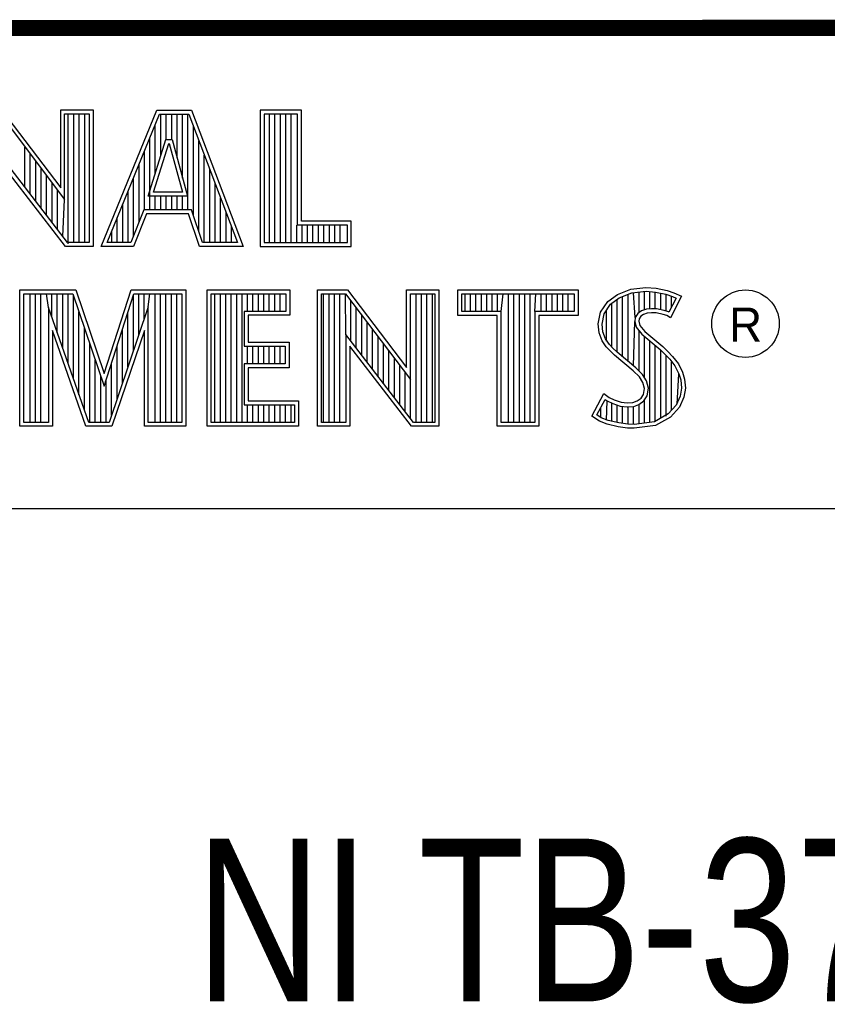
# Model space of a CAD drawing. Header units: inches. Extents: x 0 to 22, y 0 to 17.
# Tile 6 of 23: x 17.9 to 18.9, y 1.8 to 3. Entities that reach past the tile are written whole.
import ezdxf

# ---------------------------------------------------------------- set-up
doc = ezdxf.new("R2010")
doc.units = ezdxf.units.IN
doc.header["$LTSCALE"] = 1.21
doc.header["$MEASUREMENT"] = 0
doc.layers.get('0').update_dxf_attribs({"linetype": 'CONTINUOUS'})
doc.layers.add('NOTE', color=7, linetype='CONTINUOUS')
doc.styles.get("Standard").update_dxf_attribs({"font": 'txt', "width": 0.8})
doc.styles.add('TEXTSTYLE_2', font='txt')

msp = doc.modelspace()

# ---------------------------------------------------------------- linework, layer by layer
at = {"color": 2, "linetype": 'CONTINUOUS'}
for p, q in [((16.3737, 2.9596), (21.5037, 2.9596)), ((16.375, 2.96), (21.5, 2.96)), ((17.9015, 2.8543), (17.9813, 2.7492)), ((17.9039, 2.8592), (17.9764, 2.7636)), ((17.9764, 2.8592), (18.0162, 2.8592)), ((17.9764, 2.7636), (17.9764, 2.8592)), ((17.9813, 2.8543), (18.0114, 2.8543)), ((17.9813, 2.7492), (17.9813, 2.8543)), ((17.9858, 2.695), (17.9858, 2.8543)), ((17.9925, 2.6963), (17.9925, 2.8543)), ((17.9992, 2.6963), (17.9992, 2.8543)), ((18.0059, 2.6963), (18.0059, 2.8543)), ((18.0114, 2.8543), (18.0114, 2.6963)), ((18.0162, 2.8592), (18.0162, 2.6915)), ((18.0262, 2.6915), (18.0946, 2.8591)), ((18.0334, 2.6964), (18.0979, 2.8542)), ((18.0946, 2.8591), (18.1369, 2.8591)), ((18.0979, 2.8542), (18.1336, 2.8542)), ((18.0993, 2.803), (18.0993, 2.8542)), ((18.106, 2.8228), (18.106, 2.8542)), ((18.1127, 2.8228), (18.1127, 2.8542)), ((18.1193, 2.8002), (18.1193, 2.8542)), ((18.126, 2.7756), (18.126, 2.8542)), ((18.1327, 2.7364), (18.1327, 2.8542)), ((18.1336, 2.8542), (18.1935, 2.6964)), ((18.1369, 2.8591), (18.2005, 2.6915)), ((18.272, 2.8591), (18.2214, 2.8591)), ((18.2214, 2.8591), (18.2214, 2.6915)), ((18.2671, 2.8542), (18.2262, 2.8542)), ((18.2262, 2.8542), (18.2262, 2.6964)), ((18.2328, 2.6964), (18.2328, 2.8542)), ((18.2395, 2.6964), (18.2395, 2.8542)), ((18.2462, 2.6964), (18.2462, 2.8542)), ((18.2529, 2.6964), (18.2529, 2.8542)), ((18.2595, 2.6964), (18.2595, 2.8542)), ((18.2671, 2.7179), (18.2671, 2.8542)), ((18.272, 2.7227), (18.272, 2.8591)), ((18.0926, 2.7814), (18.0926, 2.8414)), ((18.1394, 2.7295), (18.1394, 2.8389)), ((18.084, 2.7533), (18.1054, 2.8228)), ((18.086, 2.7364), (18.086, 2.825)), ((18.0905, 2.7581), (18.109, 2.8179)), ((18.1054, 2.8228), (18.1132, 2.8228)), ((18.109, 2.8179), (18.1095, 2.8179)), ((18.1095, 2.8179), (18.1258, 2.7581)), ((18.1132, 2.8228), (18.1321, 2.7533)), ((18.146, 2.7096), (18.146, 2.8213)), ((17.9324, 2.7645), (17.9324, 2.8135)), ((17.9391, 2.7558), (17.9391, 2.8047)), ((18.0793, 2.7364), (18.0793, 2.8087)), ((17.9848, 2.6963), (17.9019, 2.8042)), ((17.9458, 2.7471), (17.9458, 2.7959)), ((18.1527, 2.6964), (18.1527, 2.8038)), ((17.9824, 2.6915), (17.9067, 2.7899)), ((17.9525, 2.7384), (17.9525, 2.7871)), ((18.0726, 2.7214), (18.0726, 2.7924)), ((18.1594, 2.6964), (18.1594, 2.7862)), ((17.9591, 2.7297), (17.9591, 2.7783)), ((17.9658, 2.7211), (17.9658, 2.7695)), ((18.0659, 2.7048), (18.0659, 2.776)), ((18.1661, 2.6964), (18.1661, 2.7686)), ((17.9725, 2.7124), (17.9725, 2.7607)), ((18.0593, 2.6964), (18.0593, 2.7597)), ((18.1258, 2.7581), (18.0905, 2.7581)), ((17.9792, 2.7037), (17.9813, 2.7492)), ((18.1321, 2.7533), (18.084, 2.7533)), ((18.0926, 2.7364), (18.0926, 2.7533)), ((18.0993, 2.7364), (18.0993, 2.7533)), ((18.106, 2.7364), (18.106, 2.7533)), ((18.1127, 2.7364), (18.1127, 2.7533)), ((18.1193, 2.7364), (18.1193, 2.7533)), ((18.126, 2.7364), (18.126, 2.7533)), ((18.1727, 2.6964), (18.1727, 2.751)), ((18.0526, 2.6964), (18.0526, 2.7434)), ((18.0786, 2.7364), (18.0625, 2.6964)), ((18.137, 2.7364), (18.0786, 2.7364)), ((18.1505, 2.6964), (18.137, 2.7364)), ((18.1794, 2.6964), (18.1794, 2.7334)), ((18.0459, 2.6964), (18.0459, 2.727)), ((18.0819, 2.7316), (18.0658, 2.6915)), ((18.1335, 2.7316), (18.0819, 2.7316)), ((18.147, 2.6915), (18.1335, 2.7316)), ((18.3332, 2.7227), (18.272, 2.7227)), ((18.3332, 2.6915), (18.3332, 2.7227)), ((18.0392, 2.6964), (18.0392, 2.7107)), ((18.1861, 2.6964), (18.1861, 2.7158)), ((18.2662, 2.6964), (18.2662, 2.7179)), ((18.3284, 2.7179), (18.2671, 2.7179)), ((18.2729, 2.6964), (18.2729, 2.7179)), ((18.2796, 2.6964), (18.2796, 2.7179)), ((18.2862, 2.6964), (18.2862, 2.7179)), ((18.2929, 2.6964), (18.2929, 2.7179)), ((18.2996, 2.6964), (18.2996, 2.7179)), ((18.3063, 2.6964), (18.3063, 2.7179)), ((18.3129, 2.6964), (18.3129, 2.7179)), ((18.3196, 2.6964), (18.3196, 2.7179)), ((18.3284, 2.6964), (18.3284, 2.7179)), ((18.0114, 2.6963), (17.9848, 2.6963)), ((18.0625, 2.6964), (18.0334, 2.6964)), ((18.1935, 2.6964), (18.1505, 2.6964)), ((18.2262, 2.6964), (18.3284, 2.6964)), ((18.0162, 2.6915), (17.9824, 2.6915)), ((18.0658, 2.6915), (18.0262, 2.6915)), ((18.2005, 2.6915), (18.147, 2.6915)), ((18.2214, 2.6915), (18.3332, 2.6915)), ((17.9264, 2.6384), (17.9949, 2.6384)), ((17.9264, 2.4708), (17.9264, 2.6384)), ((17.9949, 2.6384), (18.0298, 2.5355)), ((18.0298, 2.5355), (18.0629, 2.6384)), ((18.0629, 2.6384), (18.1299, 2.6384)), ((18.1299, 2.6384), (18.1299, 2.4708)), ((18.1564, 2.6384), (18.2578, 2.6384)), ((18.1564, 2.4708), (18.1564, 2.6384)), ((18.2578, 2.6384), (18.2578, 2.6071)), ((18.2918, 2.6385), (18.3284, 2.6385)), ((18.2918, 2.4708), (18.2918, 2.6385)), ((18.3284, 2.6385), (18.401, 2.5429)), ((18.401, 2.6385), (18.4408, 2.6385)), ((18.401, 2.5429), (18.401, 2.6385)), ((18.4408, 2.6385), (18.4408, 2.4708)), ((18.4641, 2.6383), (18.6117, 2.6383)), ((18.4641, 2.607), (18.4641, 2.6383)), ((18.6117, 2.6383), (18.6117, 2.607)), ((18.6599, 2.6327), (18.6766, 2.6393)), ((18.6766, 2.6393), (18.695, 2.6413)), ((18.6777, 2.6346), (18.6951, 2.6365)), ((18.6865, 2.6103), (18.6865, 2.6355)), ((18.6932, 2.6137), (18.6932, 2.6362)), ((18.695, 2.6413), (18.7074, 2.6405)), ((18.6951, 2.6365), (18.7067, 2.6356)), ((18.6998, 2.6149), (18.6998, 2.6361)), ((18.7065, 2.6148), (18.7065, 2.6357)), ((18.7067, 2.6356), (18.7196, 2.6329)), ((18.7074, 2.6405), (18.7209, 2.6376)), ((18.7209, 2.6376), (18.7293, 2.6347)), ((17.9313, 2.6335), (17.9914, 2.6335)), ((17.9313, 2.4756), (17.9313, 2.6335)), ((17.9388, 2.4756), (17.9388, 2.6335)), ((17.9455, 2.4756), (17.9455, 2.6335)), ((17.9522, 2.4756), (17.9522, 2.6335)), ((17.9613, 2.6167), (17.9589, 2.6335)), ((17.9655, 2.6046), (17.9655, 2.6335)), ((17.9722, 2.5856), (17.9722, 2.6335)), ((17.9789, 2.5666), (17.9789, 2.6335)), ((17.9856, 2.5475), (17.9856, 2.6335)), ((17.9914, 2.6335), (18.03, 2.52)), ((17.9922, 2.5285), (17.9922, 2.6311)), ((18.03, 2.52), (18.0664, 2.6335)), ((18.0657, 2.5634), (18.0657, 2.6311)), ((18.0664, 2.6335), (18.1251, 2.6335)), ((18.0723, 2.5831), (18.0723, 2.6335)), ((18.079, 2.6028), (18.079, 2.6335)), ((18.084, 2.6176), (18.0857, 2.6335)), ((18.0924, 2.4756), (18.0924, 2.6335)), ((18.099, 2.4756), (18.099, 2.6335)), ((18.1057, 2.4756), (18.1057, 2.6335)), ((18.1124, 2.4756), (18.1124, 2.6335)), ((18.1191, 2.4756), (18.1191, 2.6335)), ((18.1251, 2.6335), (18.1251, 2.4756)), ((18.1612, 2.6335), (18.253, 2.6335)), ((18.1612, 2.4756), (18.1612, 2.6335)), ((18.1658, 2.4756), (18.1658, 2.6335)), ((18.1725, 2.4756), (18.1725, 2.6335)), ((18.1791, 2.4756), (18.1791, 2.6335)), ((18.1858, 2.4756), (18.1858, 2.6335)), ((18.1925, 2.4756), (18.1925, 2.6335)), ((18.1992, 2.4756), (18.1992, 2.6335)), ((18.2058, 2.6119), (18.2058, 2.6335)), ((18.2125, 2.6119), (18.2125, 2.6335)), ((18.2192, 2.6119), (18.2192, 2.6335)), ((18.2259, 2.6119), (18.2259, 2.6335)), ((18.2325, 2.6119), (18.2325, 2.6335)), ((18.2392, 2.6119), (18.2392, 2.6335)), ((18.2459, 2.6119), (18.2459, 2.6335)), ((18.253, 2.6335), (18.253, 2.6119)), ((18.2967, 2.6336), (18.326, 2.6336)), ((18.2967, 2.4756), (18.2967, 2.6336)), ((18.2993, 2.4756), (18.2993, 2.6336)), ((18.306, 2.4756), (18.306, 2.6336)), ((18.3127, 2.4756), (18.3127, 2.6336)), ((18.3193, 2.4756), (18.3193, 2.6336)), ((18.326, 2.6336), (18.4058, 2.5284)), ((18.3264, 2.5834), (18.326, 2.6336)), ((18.3327, 2.5753), (18.3327, 2.6248)), ((18.4058, 2.6336), (18.4359, 2.6336)), ((18.4058, 2.5284), (18.4058, 2.6336)), ((18.4128, 2.4756), (18.4128, 2.6336)), ((18.4195, 2.4756), (18.4195, 2.6336)), ((18.4261, 2.4756), (18.4261, 2.6336)), ((18.4328, 2.4756), (18.4328, 2.6336)), ((18.4359, 2.6336), (18.4359, 2.4756)), ((18.469, 2.6334), (18.6068, 2.6334)), ((18.469, 2.6119), (18.469, 2.6334)), ((18.4729, 2.6119), (18.4729, 2.6334)), ((18.4795, 2.6119), (18.4795, 2.6334)), ((18.4862, 2.6119), (18.4862, 2.6334)), ((18.4929, 2.6119), (18.4929, 2.6334)), ((18.4996, 2.6119), (18.4996, 2.6334)), ((18.5062, 2.6119), (18.5062, 2.6334)), ((18.5129, 2.6119), (18.5129, 2.6334)), ((18.5174, 2.6119), (18.5196, 2.6334)), ((18.5263, 2.4756), (18.5263, 2.6334)), ((18.5329, 2.4756), (18.5329, 2.6334)), ((18.5396, 2.4756), (18.5396, 2.6334)), ((18.5463, 2.4756), (18.5463, 2.6334)), ((18.553, 2.4756), (18.553, 2.6334)), ((18.5584, 2.6119), (18.5596, 2.6334)), ((18.5663, 2.6119), (18.5663, 2.6334)), ((18.573, 2.6119), (18.573, 2.6334)), ((18.5797, 2.6119), (18.5797, 2.6334)), ((18.5863, 2.6119), (18.5863, 2.6334)), ((18.593, 2.6119), (18.593, 2.6334)), ((18.5997, 2.6119), (18.5997, 2.6334)), ((18.6068, 2.6334), (18.6068, 2.6119)), ((18.6391, 2.6108), (18.648, 2.624)), ((18.648, 2.624), (18.6599, 2.6327)), ((18.6516, 2.6206), (18.6622, 2.6284)), ((18.6598, 2.5616), (18.6598, 2.6266)), ((18.6622, 2.6284), (18.6777, 2.6346)), ((18.6664, 2.556), (18.6664, 2.6301)), ((18.6731, 2.5504), (18.6731, 2.6327)), ((18.6819, 2.6044), (18.6798, 2.6348)), ((18.7132, 2.6137), (18.7132, 2.6343)), ((18.7196, 2.6329), (18.7275, 2.6302)), ((18.7199, 2.6121), (18.7199, 2.6328)), ((18.7319, 2.6281), (18.7233, 2.6108)), ((18.7385, 2.6304), (18.7252, 2.6039)), ((18.7265, 2.6173), (18.7265, 2.6305)), ((18.7275, 2.6302), (18.7319, 2.6281)), ((18.7293, 2.6347), (18.7385, 2.6304)), ((18.0108, 2.4756), (17.9613, 2.6167)), ((17.9613, 2.6167), (17.9613, 2.4756)), ((17.9989, 2.5095), (17.9989, 2.6115)), ((18.084, 2.6176), (18.0359, 2.4756)), ((18.084, 2.4756), (18.084, 2.6176)), ((18.253, 2.6119), (18.2018, 2.6119)), ((18.2018, 2.6119), (18.2018, 2.5692)), ((18.3394, 2.5667), (18.3394, 2.6161)), ((18.5174, 2.6119), (18.469, 2.6119)), ((18.5174, 2.4756), (18.5174, 2.6119)), ((18.6068, 2.6119), (18.5584, 2.6119)), ((18.5584, 2.6119), (18.5584, 2.4756)), ((18.6437, 2.6089), (18.6516, 2.6206)), ((18.6464, 2.5754), (18.6464, 2.613)), ((18.6531, 2.5683), (18.6531, 2.6217)), ((18.6897, 2.6126), (18.6851, 2.6093)), ((18.6958, 2.6144), (18.6897, 2.6126)), ((18.7018, 2.6151), (18.6958, 2.6144)), ((18.708, 2.6148), (18.7018, 2.6151)), ((18.7172, 2.6129), (18.708, 2.6148)), ((18.7227, 2.6112), (18.7172, 2.6129)), ((18.059, 2.5437), (18.059, 2.6104)), ((18.2578, 2.6071), (18.2066, 2.6071)), ((18.2066, 2.6071), (18.2066, 2.574)), ((18.346, 2.558), (18.346, 2.6073)), ((18.5125, 2.607), (18.4641, 2.607)), ((18.5125, 2.4708), (18.5125, 2.607)), ((18.6117, 2.607), (18.5633, 2.607)), ((18.5633, 2.607), (18.5633, 2.4708)), ((18.6362, 2.5964), (18.6391, 2.6108)), ((18.6411, 2.5962), (18.6437, 2.6089)), ((18.6798, 2.5449), (18.6815, 2.5996)), ((18.6819, 2.6044), (18.6815, 2.5996)), ((18.6815, 2.5996), (18.683, 2.5925)), ((18.6851, 2.6093), (18.6819, 2.6044)), ((18.6866, 2.6027), (18.6864, 2.5999)), ((18.6864, 2.5999), (18.6875, 2.5947)), ((18.6887, 2.6059), (18.6866, 2.6027)), ((18.6918, 2.6082), (18.6887, 2.6059)), ((18.6967, 2.6097), (18.6918, 2.6082)), ((18.7019, 2.6102), (18.6967, 2.6097)), ((18.7074, 2.6099), (18.7019, 2.6102)), ((18.716, 2.6082), (18.7074, 2.6099)), ((18.7206, 2.6068), (18.716, 2.6082)), ((18.7252, 2.6039), (18.7206, 2.6068)), ((18.7233, 2.6108), (18.7227, 2.6112)), ((18.0073, 2.4708), (17.9662, 2.5882)), ((17.9662, 2.5882), (17.9662, 2.4708)), ((18.0056, 2.4904), (18.0056, 2.5918)), ((18.0792, 2.5882), (18.0394, 2.4708)), ((18.0523, 2.524), (18.0523, 2.5896)), ((18.0792, 2.4708), (18.0792, 2.5882)), ((18.3527, 2.5493), (18.3527, 2.5985)), ((18.3594, 2.5406), (18.3594, 2.5897)), ((18.6374, 2.5855), (18.6362, 2.5964)), ((18.6421, 2.5866), (18.6411, 2.5962)), ((18.683, 2.5925), (18.6901, 2.5838)), ((18.6865, 2.5387), (18.6865, 2.5882)), ((18.6875, 2.5947), (18.6936, 2.5872)), ((18.6936, 2.5872), (18.7157, 2.5688)), ((18.4094, 2.4756), (18.3264, 2.5834)), ((18.3264, 2.5834), (18.3264, 2.4756)), ((18.3661, 2.5319), (18.3661, 2.5809)), ((18.6411, 2.5757), (18.6374, 2.5855)), ((18.6463, 2.5682), (18.6411, 2.5757)), ((18.6455, 2.578), (18.6421, 2.5866)), ((18.6501, 2.5713), (18.6455, 2.578)), ((18.6901, 2.5838), (18.7125, 2.5652)), ((18.6932, 2.5305), (18.6932, 2.5812)), ((18.6998, 2.4757), (18.6998, 2.5757)), ((18.0123, 2.4756), (18.0123, 2.5722)), ((18.0456, 2.5042), (18.0456, 2.5688)), ((18.2018, 2.5692), (18.252, 2.5692)), ((18.2058, 2.5474), (18.2058, 2.5692)), ((18.2066, 2.574), (18.2569, 2.574)), ((18.2125, 2.5474), (18.2125, 2.5692)), ((18.2192, 2.5474), (18.2192, 2.5692)), ((18.2259, 2.5474), (18.2259, 2.5692)), ((18.2325, 2.5474), (18.2325, 2.5692)), ((18.2392, 2.5474), (18.2392, 2.5692)), ((18.2459, 2.5474), (18.2459, 2.5692)), ((18.252, 2.5692), (18.252, 2.5474)), ((18.2569, 2.574), (18.2569, 2.5425)), ((18.407, 2.4708), (18.3313, 2.5692)), ((18.3313, 2.5692), (18.3313, 2.4708)), ((18.3727, 2.5233), (18.3727, 2.5721)), ((18.3794, 2.5146), (18.3794, 2.5633)), ((18.6506, 2.5639), (18.6463, 2.5682)), ((18.6541, 2.5673), (18.6501, 2.5713)), ((18.6564, 2.5581), (18.6506, 2.5639)), ((18.6597, 2.5617), (18.6541, 2.5673)), ((18.7065, 2.4766), (18.7065, 2.5701)), ((18.7125, 2.5652), (18.7183, 2.5593)), ((18.7132, 2.4809), (18.7132, 2.5645)), ((18.7157, 2.5688), (18.7218, 2.5627)), ((18.0189, 2.4756), (18.0189, 2.5525)), ((18.3861, 2.5059), (18.3861, 2.5545)), ((18.6794, 2.5388), (18.6564, 2.5581)), ((18.6827, 2.5424), (18.6597, 2.5617)), ((18.7183, 2.5593), (18.7242, 2.5532)), ((18.7199, 2.4834), (18.7199, 2.5577)), ((18.7218, 2.5627), (18.7278, 2.5564)), ((18.7242, 2.5532), (18.7306, 2.5449)), ((18.7278, 2.5564), (18.7348, 2.5475)), ((18.039, 2.4845), (18.039, 2.548)), ((18.252, 2.5474), (18.2018, 2.5474)), ((18.2018, 2.5474), (18.2018, 2.4973)), ((18.2569, 2.5425), (18.2066, 2.5425)), ((18.2066, 2.5425), (18.2066, 2.5022)), ((18.3928, 2.4972), (18.3928, 2.5457)), ((18.6869, 2.5313), (18.6794, 2.5388)), ((18.6908, 2.5344), (18.6827, 2.5424)), ((18.7265, 2.4907), (18.7265, 2.5501)), ((18.7306, 2.5449), (18.7354, 2.5353)), ((18.7348, 2.5475), (18.7399, 2.5371)), ((18.0256, 2.4756), (18.0256, 2.5329)), ((18.0323, 2.4756), (18.0323, 2.5272)), ((18.3994, 2.4886), (18.3994, 2.5369)), ((18.4061, 2.4799), (18.4061, 2.5281)), ((18.6913, 2.5244), (18.6869, 2.5313)), ((18.6957, 2.5264), (18.6908, 2.5344)), ((18.7332, 2.4981), (18.7354, 2.5353)), ((18.7354, 2.5353), (18.7377, 2.5278)), ((18.7377, 2.5278), (18.7385, 2.5177)), ((18.7399, 2.5371), (18.7425, 2.5287)), ((18.7425, 2.5287), (18.7434, 2.5175)), ((18.6933, 2.5172), (18.6913, 2.5244)), ((18.6918, 2.51), (18.6933, 2.5172)), ((18.6983, 2.5174), (18.6957, 2.5264)), ((18.6964, 2.5082), (18.6983, 2.5174)), ((18.7385, 2.5177), (18.737, 2.5079)), ((18.7434, 2.5175), (18.7417, 2.5066)), ((18.6285, 2.4832), (18.6434, 2.5109)), ((18.6348, 2.4848), (18.6451, 2.5037)), ((18.6434, 2.5109), (18.6498, 2.5063)), ((18.6451, 2.5037), (18.6472, 2.5021)), ((18.6498, 2.5063), (18.6561, 2.5031)), ((18.6561, 2.5031), (18.6645, 2.5002)), ((18.6841, 2.502), (18.689, 2.5054)), ((18.689, 2.5054), (18.6918, 2.51)), ((18.6926, 2.502), (18.6964, 2.5082)), ((18.737, 2.5079), (18.7321, 2.4969)), ((18.7417, 2.5066), (18.7362, 2.4942)), ((18.2018, 2.4973), (18.2635, 2.4973)), ((18.2058, 2.4756), (18.2058, 2.4973)), ((18.2066, 2.5022), (18.2683, 2.5022)), ((18.2125, 2.4756), (18.2125, 2.4973)), ((18.2192, 2.4756), (18.2192, 2.4973)), ((18.2259, 2.4756), (18.2259, 2.4973)), ((18.2325, 2.4756), (18.2325, 2.4973)), ((18.2392, 2.4756), (18.2392, 2.4973)), ((18.2459, 2.4756), (18.2459, 2.4973)), ((18.2526, 2.4756), (18.2526, 2.4973)), ((18.2593, 2.4756), (18.2593, 2.4973)), ((18.2635, 2.4973), (18.2635, 2.4756)), ((18.2683, 2.5022), (18.2683, 2.4708)), ((18.6397, 2.4814), (18.6397, 2.4939)), ((18.6464, 2.4783), (18.6472, 2.5021)), ((18.6472, 2.5021), (18.6542, 2.4986)), ((18.6531, 2.4769), (18.6531, 2.499)), ((18.6542, 2.4986), (18.6634, 2.4955)), ((18.6598, 2.4753), (18.6598, 2.4967)), ((18.6634, 2.4955), (18.6719, 2.4945)), ((18.6645, 2.5002), (18.672, 2.4994)), ((18.6664, 2.4743), (18.6664, 2.4951)), ((18.6719, 2.4945), (18.68, 2.4952)), ((18.672, 2.4994), (18.6789, 2.4999)), ((18.6731, 2.4733), (18.6731, 2.4943)), ((18.6789, 2.4999), (18.6841, 2.502)), ((18.6798, 2.4731), (18.6798, 2.4951)), ((18.68, 2.4952), (18.6864, 2.4976)), ((18.6864, 2.4976), (18.6926, 2.502)), ((18.6865, 2.4739), (18.6865, 2.4977)), ((18.6932, 2.4748), (18.6932, 2.5024)), ((18.7321, 2.4969), (18.7222, 2.4859)), ((18.7362, 2.4942), (18.7252, 2.4821)), ((18.638, 2.4769), (18.6285, 2.4832)), ((18.6402, 2.4812), (18.6348, 2.4848)), ((18.6486, 2.4778), (18.6402, 2.4812)), ((18.7222, 2.4859), (18.7053, 2.4764)), ((18.7252, 2.4821), (18.7068, 2.4717)), ((17.9662, 2.4708), (17.9264, 2.4708)), ((17.9613, 2.4756), (17.9313, 2.4756)), ((18.0394, 2.4708), (18.0073, 2.4708)), ((18.0359, 2.4756), (18.0108, 2.4756)), ((18.1299, 2.4708), (18.0792, 2.4708)), ((18.1251, 2.4756), (18.084, 2.4756)), ((18.2683, 2.4708), (18.1564, 2.4708)), ((18.2635, 2.4756), (18.1612, 2.4756)), ((18.3313, 2.4708), (18.2918, 2.4708)), ((18.3264, 2.4756), (18.2967, 2.4756)), ((18.4408, 2.4708), (18.407, 2.4708)), ((18.4359, 2.4756), (18.4094, 2.4756)), ((18.5633, 2.4708), (18.5125, 2.4708)), ((18.5584, 2.4756), (18.5174, 2.4756)), ((18.6472, 2.4732), (18.638, 2.4769)), ((18.6607, 2.4703), (18.6472, 2.4732)), ((18.6616, 2.4751), (18.6486, 2.4778)), ((18.6722, 2.4686), (18.6607, 2.4703)), ((18.6727, 2.4734), (18.6616, 2.4751)), ((18.6806, 2.4683), (18.6722, 2.4686)), ((18.6804, 2.4731), (18.6727, 2.4734)), ((18.7053, 2.4764), (18.6804, 2.4731)), ((18.7068, 2.4717), (18.6806, 2.4683)), ((16.7288, 2.37), (21.5, 2.37))]:
    msp.add_line(p, q, dxfattribs=at)
at = {"color": 7, "linetype": 'CONTINUOUS', "const_width": 0.02}
msp.add_lwpolyline([(13.6, 2.9595), (21.5, 2.96)], dxfattribs=at)
at = {"color": 2, "linetype": 'CONTINUOUS'}
msp.add_circle((18.8172, 2.5968), 0.0414, dxfattribs=at)

# ---------------------------------------------------------------- texts
at = {"color": 2, "linetype": 'CONTINUOUS', "insert": (18.7972, 2.6166), "char_height": 0.0418, "width": 0.041753, "attachment_point": 1, "line_spacing_factor": 0.9, "style": 'TEXTSTYLE_2'}
msp.add_mtext('R', dxfattribs=at)
at = {"layer": 'NOTE', "color": 7, "linetype": 'CONTINUOUS', "insert": (18.9387, 1.9646), "char_height": 0.2, "width": 2.4, "attachment_point": 2, "line_spacing_factor": 0.9}
msp.add_mtext('NI TB-37F-37SC \\P ', dxfattribs=at)

doc.saveas('drawing.dxf')
